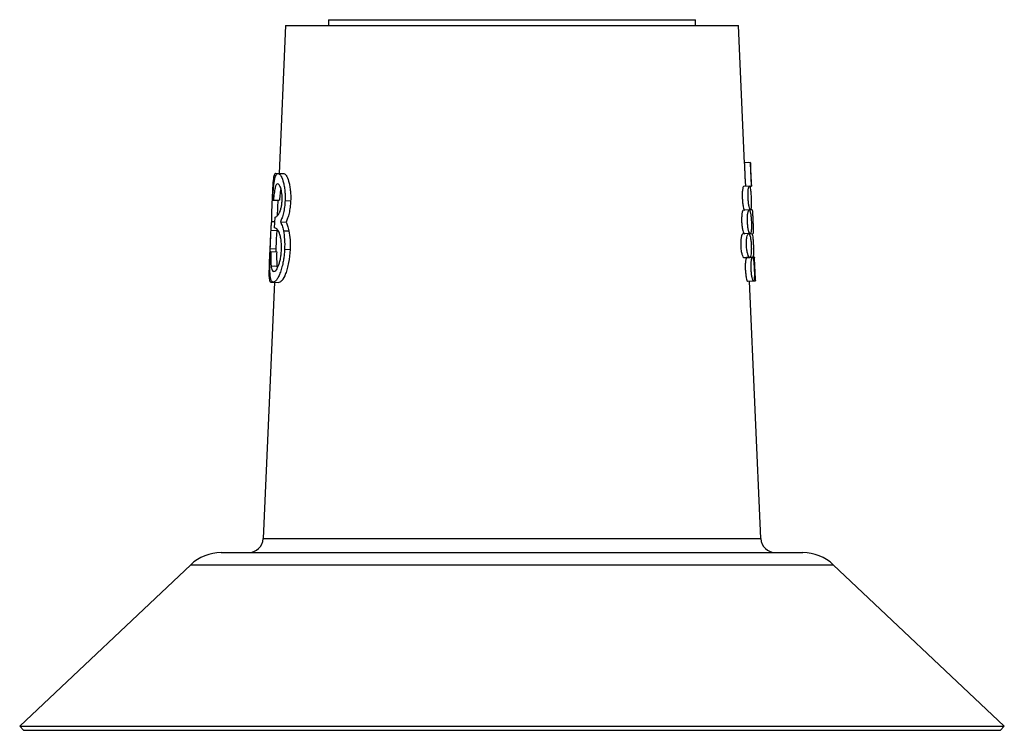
# Model space of a CAD drawing. Header units: millimetres. Extents: x 86.2 to 119.4, y 134.8 to 158.8.
import ezdxf

# ---------------------------------------------------------------- set-up
doc = ezdxf.new("R2010")
doc.units = ezdxf.units.MM

msp = doc.modelspace()

# ---------------------------------------------------------------- linework, layer by layer
at = {"color": 7, "linetype": 'Continuous', "lineweight": 25}
for p, q in [((96.591, 158.844), (96.591, 158.644)), ((96.591, 158.844), (108.991, 158.844)), ((108.991, 158.644), (108.991, 158.844)), ((95.141, 158.644), (94.924, 153.653)), ((95.141, 158.644), (110.441, 158.644)), ((110.645, 153.987), (110.441, 158.644)), ((110.842, 154.021), (110.644, 154.013)), ((110.781, 154.019), (110.644, 154.013)), ((110.877, 153.248), (110.845, 153.995)), ((94.801, 153.658), (94.889, 153.654)), ((94.889, 153.654), (95.085, 153.645)), ((110.812, 153.219), (110.614, 153.21)), ((110.679, 153.213), (110.677, 153.24)), ((110.812, 153.219), (110.877, 153.222)), ((94.684, 152.753), (94.884, 152.744)), ((94.717, 152.763), (94.916, 152.754)), ((94.734, 152.762), (94.718, 152.763)), ((94.734, 152.762), (94.932, 152.754)), ((94.884, 152.756), (94.861, 152.22)), ((95.124, 152.734), (95.313, 152.725)), ((110.804, 152.418), (110.607, 152.409)), ((110.903, 152.422), (110.804, 152.418)), ((110.804, 152.418), (110.847, 152.42)), ((94.668, 152.033), (94.78, 152.028)), ((94.771, 151.818), (94.787, 152.176)), ((94.966, 152.02), (95.158, 152.011)), ((94.64, 151.735), (94.84, 151.726)), ((94.842, 151.779), (94.831, 151.536)), ((95.068, 151.717), (95.257, 151.708)), ((94.631, 151.545), (94.592, 150.65)), ((110.785, 151.617), (110.59, 151.608)), ((110.785, 151.616), (110.938, 151.623)), ((110.785, 151.617), (110.839, 151.619)), ((94.613, 151.114), (94.813, 151.105)), ((94.631, 151.015), (94.643, 151.015)), ((94.643, 151.015), (94.842, 151.006)), ((94.813, 151.105), (94.809, 151.008)), ((95.11, 151.092), (95.297, 151.083)), ((94.819, 151.007), (94.83, 151.007)), ((110.625, 150.809), (110.821, 150.817)), ((110.915, 150.821), (110.717, 150.813)), ((110.783, 150.816), (110.924, 150.822)), ((110.783, 150.816), (110.783, 150.816)), ((110.981, 150.824), (110.915, 150.821)), ((110.954, 150.823), (110.915, 150.821)), ((111.016, 150.075), (110.985, 150.774)), ((94.652, 150.53), (94.85, 150.521)), ((94.767, 150.525), (94.895, 150.52)), ((94.85, 150.521), (94.863, 150.463)), ((110.752, 150.013), (110.95, 150.022)), ((110.816, 150.016), (111.016, 150.025)), ((111.198, 141.322), (110.818, 150.016)), ((94.763, 149.977), (94.385, 141.322)), ((94.641, 149.982), (94.763, 149.976)), ((94.724, 149.978), (94.919, 149.97)), ((94.385, 141.322), (111.198, 141.322)), ((92.967, 140.844), (112.616, 140.844)), ((91.937, 140.435), (86.16, 134.983)), ((91.937, 140.435), (113.646, 140.435)), ((119.423, 134.983), (113.646, 140.435)), ((86.16, 134.983), (86.291, 134.844)), ((86.16, 134.983), (119.423, 134.983)), ((86.291, 134.844), (119.291, 134.844)), ((119.291, 134.844), (119.423, 134.983))]:
    msp.add_line(p, q, dxfattribs=at)
for centre, radius, start, end in [((93.886, 141.344), 0.5, 270, 357.5), ((111.697, 141.344), 0.5, 182.5, 270), ((92.967, 139.344), 1.5, 90, 133.34), ((112.616, 139.344), 1.5, 46.66, 90)]:
    msp.add_arc(centre, radius, start, end, dxfattribs=at)
for points, knots in [([(110.842, 154.021), (110.843, 154.015), (110.845, 154.003), (110.847, 153.911), (110.85, 153.801), (110.853, 153.7), (110.856, 153.622), (110.86, 153.543), (110.865, 153.442), (110.872, 153.332), (110.878, 153.24), (110.878, 153.228), (110.877, 153.222)], [0, 0, 0, 0, 0.126461, 0.252035, 0.37636, 0.438222, 0.500449, 0.562233, 0.624536, 0.748857, 0.87432, 1, 1, 1, 1]), ([(110.645, 153.987), (110.645, 153.985), (110.646, 153.975), (110.647, 153.899), (110.65, 153.771), (110.656, 153.613), (110.664, 153.455), (110.672, 153.326), (110.677, 153.252), (110.677, 153.241), (110.677, 153.24)], [0, 0, 0, 0, 0.022985, 0.182022, 0.340991, 0.499948, 0.658944, 0.818106, 0.977012, 1, 1, 1, 1]), ([(94.801, 153.658), (94.785, 153.647), (94.752, 153.624), (94.726, 153.464), (94.711, 153.283), (94.702, 153.121), (94.694, 152.972), (94.689, 152.847), (94.686, 152.784), (94.684, 152.753)], [0, 0, 0, 0, 0.2522553, 0.503098, 0.6281244, 0.7524848, 0.8763148, 0.9381583, 1, 1, 1, 1]), ([(94.705, 152.764), (94.712, 152.884), (94.728, 153.125), (94.764, 153.423), (94.816, 153.624), (94.865, 153.644), (94.889, 153.654)], [0, 0, 0, 0, 0.247751, 0.496509, 0.74743, 1, 1, 1, 1]), ([(94.889, 153.654), (94.917, 153.641), (94.971, 153.614), (95.044, 153.45), (95.089, 153.267), (95.114, 153.103), (95.126, 152.954), (95.127, 152.829), (95.125, 152.765), (95.124, 152.734)], [0, 0, 0, 0, 0.252285, 0.503108, 0.628117, 0.752466, 0.876296, 0.938146, 1, 1, 1, 1]), ([(95.085, 153.645), (95.112, 153.632), (95.165, 153.606), (95.235, 153.441), (95.28, 153.258), (95.303, 153.094), (95.318, 152.915), (95.315, 152.788), (95.313, 152.725)], [0, 0, 0, 0, 0.249638, 0.499172, 0.624419, 0.749617, 0.874811, 1, 1, 1, 1]), ([(94.874, 153.295), (94.858, 153.29), (94.825, 153.28), (94.785, 153.168), (94.755, 152.983), (94.741, 152.836), (94.734, 152.762)], [0, 0, 0, 0, 0.252347, 0.502991, 0.751864, 1, 1, 1, 1]), ([(95.026, 152.739), (95.027, 152.781), (95.029, 152.864), (95.019, 152.978), (95.001, 153.076), (94.972, 153.185), (94.927, 153.278), (94.892, 153.29), (94.874, 153.295)], [0, 0, 0, 0, 0.123209, 0.246824, 0.368993, 0.496465, 0.7474, 1, 1, 1, 1]), ([(94.983, 153.138), (94.973, 153.084), (94.953, 152.973), (94.939, 152.828), (94.932, 152.754)], [0, 0, 0, 0, 0.487157, 1, 1, 1, 1]), ([(110.614, 153.21), (110.607, 153.204), (110.594, 153.191), (110.577, 153.098), (110.567, 152.966), (110.569, 152.808), (110.581, 152.652), (110.602, 152.518), (110.627, 152.436), (110.644, 152.401), (110.649, 152.411), (110.649, 152.411)], [0, 0, 0, 0, 0.125068, 0.250026, 0.374929, 0.499835, 0.624793, 0.749861, 0.874944, 0.99992, 1, 1, 1, 1]), ([(110.812, 153.219), (110.805, 153.213), (110.791, 153.2), (110.774, 153.108), (110.766, 152.996), (110.765, 152.896), (110.767, 152.817), (110.772, 152.738), (110.782, 152.638), (110.8, 152.527), (110.825, 152.44), (110.848, 152.41), (110.866, 152.441), (110.875, 152.53), (110.877, 152.642), (110.875, 152.743), (110.872, 152.821), (110.868, 152.9), (110.861, 153), (110.85, 153.111), (110.832, 153.202), (110.819, 153.214), (110.812, 153.219)], [0, 0, 0, 0, 0.063137, 0.12585, 0.187964, 0.218947, 0.249976, 0.280905, 0.312, 0.374134, 0.436862, 0.5, 0.563131, 0.625843, 0.687961, 0.718949, 0.749976, 0.780907, 0.811997, 0.874128, 0.936856, 1, 1, 1, 1]), ([(94.684, 152.753), (94.681, 152.68), (94.675, 152.536), (94.667, 152.332), (94.664, 152.19), (94.665, 152.094), (94.667, 152.053), (94.668, 152.033)], [0, 0, 0, 0, 0.24824, 0.497083, 0.747517, 0.873576, 1, 1, 1, 1]), ([(94.787, 152.176), (94.806, 152.18), (94.844, 152.188), (94.904, 152.265), (94.954, 152.362), (94.988, 152.465), (95.01, 152.57), (95.021, 152.666), (95.024, 152.715), (95.026, 152.739)], [0, 0, 0, 0, 0.252145, 0.503561, 0.635722, 0.753325, 0.876786, 0.938406, 1, 1, 1, 1]), ([(95.124, 152.734), (95.119, 152.662), (95.11, 152.517), (95.072, 152.315), (95.031, 152.174), (94.994, 152.08), (94.975, 152.04), (94.966, 152.02)], [0, 0, 0, 0, 0.2481968, 0.4970391, 0.7474954, 0.8735661, 1, 1, 1, 1]), ([(95.313, 152.725), (95.311, 152.689), (95.307, 152.617), (95.292, 152.475), (95.263, 152.307), (95.213, 152.136), (95.176, 152.053), (95.158, 152.011)], [0, 0, 0, 0, 0.125228, 0.250378, 0.500084, 0.749906, 1, 1, 1, 1]), ([(110.607, 152.409), (110.598, 152.403), (110.581, 152.39), (110.559, 152.297), (110.547, 152.164), (110.547, 152.006), (110.561, 151.85), (110.585, 151.716), (110.614, 151.635), (110.635, 151.6), (110.642, 151.61), (110.642, 151.61)], [0, 0, 0, 0, 0.125068, 0.250026, 0.374929, 0.499835, 0.624792, 0.749859, 0.87494, 0.999915, 1, 1, 1, 1]), ([(110.804, 152.418), (110.795, 152.412), (110.778, 152.399), (110.755, 152.306), (110.744, 152.195), (110.742, 152.094), (110.744, 152.015), (110.749, 151.937), (110.76, 151.837), (110.781, 151.726), (110.811, 151.638), (110.84, 151.609), (110.863, 151.641), (110.878, 151.73), (110.882, 151.842), (110.881, 151.942), (110.879, 152.021), (110.874, 152.099), (110.866, 152.2), (110.852, 152.31), (110.83, 152.401), (110.813, 152.413), (110.804, 152.418)], [0, 0, 0, 0, 0.063133, 0.125842, 0.187955, 0.218944, 0.24997, 0.280906, 0.311998, 0.374135, 0.436864, 0.5, 0.563127, 0.625836, 0.687953, 0.718941, 0.749969, 0.780903, 0.811995, 0.874129, 0.936858, 1, 1, 1, 1]), ([(110.903, 152.422), (110.906, 152.416), (110.911, 152.405), (110.917, 152.313), (110.923, 152.202), (110.927, 152.102), (110.931, 152.023), (110.934, 151.945), (110.938, 151.844), (110.943, 151.731), (110.943, 151.649), (110.941, 151.613), (110.938, 151.623), (110.938, 151.623)], [0, 0, 0, 0, 0.126275, 0.251716, 0.37598, 0.438024, 0.500007, 0.561945, 0.624045, 0.748291, 0.87372, 0.999978, 1, 1, 1, 1]), ([(94.668, 152.033), (94.662, 151.995), (94.651, 151.921), (94.644, 151.797), (94.64, 151.735)], [0, 0, 0, 0, 0.501606, 1, 1, 1, 1]), ([(94.966, 152.02), (94.985, 151.981), (95.024, 151.905), (95.053, 151.779), (95.068, 151.717)], [0, 0, 0, 0, 0.501617, 1, 1, 1, 1]), ([(95.158, 152.011), (95.177, 151.973), (95.214, 151.896), (95.243, 151.77), (95.257, 151.708)], [0, 0, 0, 0, 0.5000774, 1, 1, 1, 1]), ([(94.64, 151.735), (94.636, 151.64), (94.627, 151.451), (94.618, 151.226), (94.613, 151.114)], [0, 0, 0, 0, 0.501217, 1, 1, 1, 1]), ([(95.004, 151.067), (95.005, 151.128), (95.008, 151.25), (94.99, 151.417), (94.961, 151.56), (94.912, 151.707), (94.84, 151.79), (94.794, 151.809), (94.771, 151.818)], [0, 0, 0, 0, 0.123084, 0.246652, 0.37074, 0.496118, 0.747183, 1, 1, 1, 1]), ([(95.068, 151.717), (95.084, 151.621), (95.116, 151.43), (95.112, 151.205), (95.11, 151.092)], [0, 0, 0, 0, 0.501168, 1, 1, 1, 1]), ([(95.257, 151.708), (95.273, 151.612), (95.304, 151.421), (95.3, 151.196), (95.297, 151.083)], [0, 0, 0, 0, 0.499969, 1, 1, 1, 1]), ([(94.831, 151.536), (94.83, 151.502), (94.824, 151.372), (94.818, 151.219), (94.813, 151.105)], [0, 0, 0, 0, 0.260137, 1, 1, 1, 1]), ([(110.59, 151.608), (110.579, 151.601), (110.558, 151.588), (110.532, 151.495), (110.516, 151.362), (110.516, 151.204), (110.53, 151.048), (110.558, 150.914), (110.591, 150.833), (110.616, 150.798), (110.625, 150.809), (110.625, 150.809)], [0, 0, 0, 0, 0.125067, 0.250024, 0.374926, 0.499831, 0.624787, 0.749852, 0.874933, 0.999906, 1, 1, 1, 1]), ([(110.785, 151.617), (110.775, 151.61), (110.753, 151.597), (110.726, 151.504), (110.713, 151.393), (110.71, 151.292), (110.711, 151.213), (110.717, 151.135), (110.729, 151.034), (110.752, 150.924), (110.787, 150.837), (110.822, 150.807), (110.851, 150.839), (110.87, 150.929), (110.877, 151.041), (110.877, 151.141), (110.875, 151.22), (110.87, 151.299), (110.861, 151.399), (110.844, 151.509), (110.817, 151.6), (110.796, 151.611), (110.785, 151.617)], [0, 0, 0, 0, 0.0631293, 0.1258345, 0.1879468, 0.2189367, 0.2499635, 0.2809021, 0.3119954, 0.3741367, 0.4368662, 0.4999999, 0.5631234, 0.6258283, 0.6879446, 0.7189385, 0.7499633, 0.7809038, 0.8119931, 0.8741304, 0.9368605, 1, 1, 1, 1]), ([(110.889, 151.621), (110.895, 151.615), (110.908, 151.604), (110.924, 151.513), (110.935, 151.402), (110.942, 151.302), (110.946, 151.223), (110.949, 151.145), (110.951, 151.044), (110.95, 150.933), (110.942, 150.84), (110.93, 150.828), (110.924, 150.822)], [0, 0, 0, 0, 0.126276, 0.251728, 0.375994, 0.437966, 0.500044, 0.561898, 0.624093, 0.748337, 0.873758, 1, 1, 1, 1]), ([(94.613, 151.114), (94.611, 151.062), (94.606, 150.96), (94.599, 150.809), (94.592, 150.641), (94.584, 150.463), (94.58, 150.287), (94.582, 150.151), (94.591, 150.063), (94.605, 150.012), (94.62, 149.987), (94.634, 149.984), (94.641, 149.982)], [0, 0, 0, 0, 0.082098, 0.164909, 0.247241, 0.371362, 0.495991, 0.621303, 0.74715, 0.83137, 0.914988, 1, 1, 1, 1]), ([(94.724, 149.978), (94.697, 149.99), (94.658, 150.008), (94.629, 150.132), (94.611, 150.3), (94.607, 150.597), (94.615, 150.876), (94.62, 151.016)], [0, 0, 0, 0, 0.254707, 0.379049, 0.504694, 0.751347, 1, 1, 1, 1]), ([(94.643, 151.015), (94.642, 150.924), (94.639, 150.742), (94.648, 150.601), (94.652, 150.53)], [0, 0, 0, 0, 0.499665, 1, 1, 1, 1]), ([(95.11, 151.092), (95.107, 151.041), (95.101, 150.939), (95.081, 150.789), (95.052, 150.621), (95.009, 150.445), (94.953, 150.271), (94.891, 150.137), (94.837, 150.052), (94.792, 150.004), (94.756, 149.982), (94.734, 149.979), (94.724, 149.978)], [0, 0, 0, 0, 0.082084, 0.1648905, 0.2472233, 0.3713563, 0.4960015, 0.6213273, 0.7471793, 0.8313963, 0.9150042, 1, 1, 1, 1]), ([(94.741, 150.337), (94.764, 150.342), (94.811, 150.353), (94.882, 150.476), (94.933, 150.623), (94.967, 150.754), (94.993, 150.905), (95, 151.013), (95.004, 151.067)], [0, 0, 0, 0, 0.2525885, 0.5032658, 0.6284057, 0.7528657, 0.8766136, 1, 1, 1, 1]), ([(95.297, 151.083), (95.284, 150.93), (95.263, 150.7), (95.199, 150.436), (95.126, 150.207), (95.019, 150.006), (94.953, 149.982), (94.919, 149.97)], [0, 0, 0, 0, 0.249408, 0.374875, 0.500287, 0.749968, 1, 1, 1, 1]), ([(94.842, 151.006), (94.84, 150.915), (94.838, 150.734), (94.846, 150.592), (94.85, 150.521)], [0, 0, 0, 0, 0.501168, 1, 1, 1, 1]), ([(110.717, 150.813), (110.71, 150.806), (110.696, 150.794), (110.679, 150.7), (110.67, 150.568), (110.671, 150.41), (110.684, 150.254), (110.705, 150.12), (110.729, 150.038), (110.746, 150.003), (110.752, 150.013), (110.752, 150.013)], [0, 0, 0, 0, 0.125068, 0.250026, 0.374928, 0.499835, 0.624792, 0.749861, 0.874943, 0.999919, 1, 1, 1, 1]), ([(110.915, 150.821), (110.908, 150.815), (110.894, 150.803), (110.876, 150.71), (110.868, 150.599), (110.867, 150.498), (110.869, 150.419), (110.874, 150.341), (110.884, 150.24), (110.902, 150.129), (110.927, 150.042), (110.951, 150.012), (110.969, 150.044), (110.978, 150.133), (110.98, 150.244), (110.978, 150.345), (110.975, 150.424), (110.971, 150.502), (110.964, 150.603), (110.953, 150.713), (110.935, 150.804), (110.922, 150.816), (110.915, 150.821)], [0, 0, 0, 0, 0.063128, 0.125836, 0.187955, 0.218942, 0.249976, 0.280911, 0.312009, 0.374147, 0.436871, 0.5, 0.563122, 0.62583, 0.687952, 0.718944, 0.749976, 0.780912, 0.812007, 0.874141, 0.936865, 1, 1, 1, 1]), ([(110.981, 150.824), (110.98, 150.818), (110.977, 150.806), (110.974, 150.714), (110.974, 150.603), (110.976, 150.502), (110.979, 150.424), (110.983, 150.345), (110.989, 150.245), (110.999, 150.134), (111.01, 150.045), (111.017, 150.017), (111.018, 150.031), (111.016, 150.068), (111.016, 150.075)], [0, 0, 0, 0, 0.109358, 0.217996, 0.325611, 0.379274, 0.433051, 0.486619, 0.540503, 0.64813, 0.756772, 0.866122, 0.975223, 1, 1, 1, 1]), ([(110.985, 150.774), (110.985, 150.781), (110.983, 150.819), (110.982, 150.822), (110.981, 150.824)], [0, 0, 0, 0, 0.184699, 1, 1, 1, 1]), ([(94.652, 150.53), (94.662, 150.472), (94.681, 150.356), (94.721, 150.343), (94.741, 150.337)], [0, 0, 0, 0, 0.49806, 1, 1, 1, 1])]:
    msp.add_open_spline(points, degree=3, knots=knots, dxfattribs=at)

doc.saveas('drawing.dxf')
